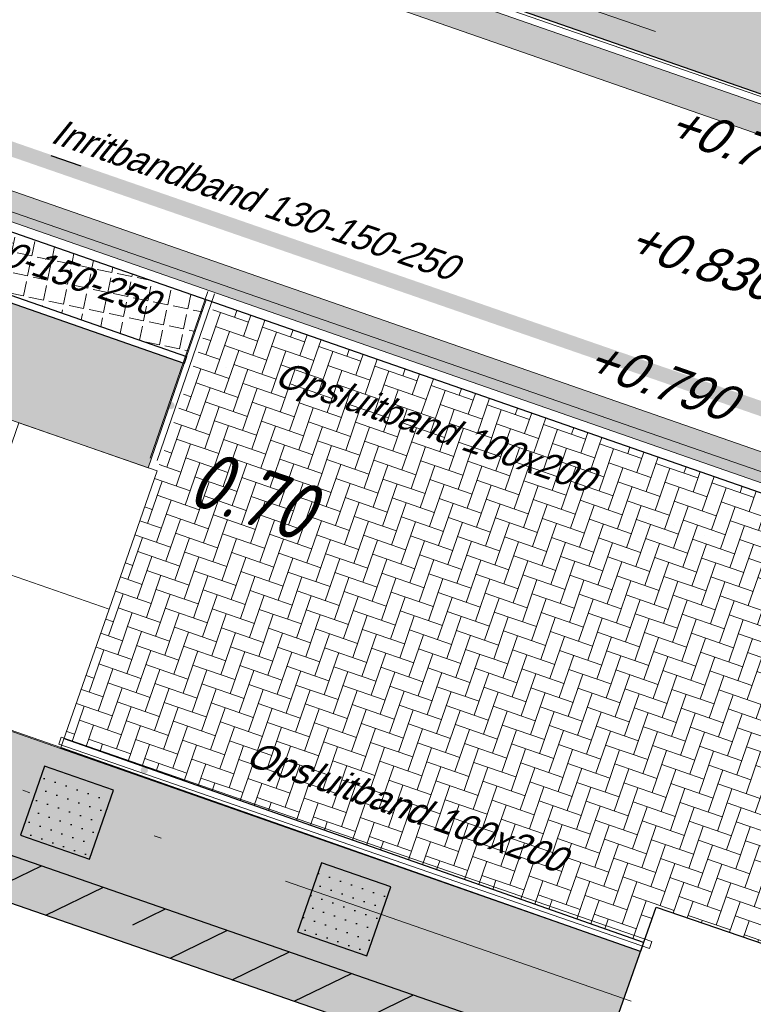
# Model space of a CAD drawing. Header units: metres. Extents: x 128615 to 129083, y 455669 to 456034.
# Tile 116 of 158: x 128895 to 128905, y 455827 to 455840. Entities that reach past the tile are written whole.
import ezdxf
from ezdxf.enums import TextEntityAlignment as Align
from ezdxf.lldxf.tags import DXFTag

# ---------------------------------------------------------------- set-up
doc = ezdxf.new("R2010")
doc.units = ezdxf.units.M
for name, pattern in [('DASHED', [19.049999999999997, 12.7, -6.35]), ('RI-AWZI_LUCHTLEIDING', [10.4, 5, -1.8, 0, -1.8, 0, -1.8]), ('RI-AWZI_TERREINRIOLERING', [19.8, 6, -1.8, 2.4, -1.8, 1.8, -1.8, 2.4, -1.8])]:
    doc.linetypes.add(name, pattern=pattern)
for name, color, linetype, lineweight in [('B-WE-OG-HOOGTELIJN-G', 7, 'Continuous', 18), ('B-XX-GR-HAAG-G', 90, 'GR-HAAG1', 13), ('B-XX-RI-AWZI_LUCHTLEIDING-G', 7, 'RI-AWZI_LUCHTLEIDING', 18), ('B-XX-RI-AWZI_TERREINRIOLERING-G', 10, 'RI-AWZI_TERREINRIOLERING', 18), ('B-XX-VH-BESTRATING-V', 1, 'Continuous', 18), ('B-XX-VH-STELCON-V', 1, 'Continuous', 18), ('B-XX-VH-VERHARDING-V', 1, 'Continuous', 18)]:
    doc.layers.add(name, color=color, linetype=linetype, lineweight=lineweight)
for name, color, linetype in [('B-XX-GR-GRAS-G', 90, 'Continuous'), ('B-XX-GR-KRUIDEN-G', 98, 'Continuous'), ('B-XX-KL-ELEKTRA-G_HDSR', 190, 'HDSR_Elektra'), ('B-XX-OG-BEBOUWING-G', 1, 'Continuous'), ('B-XX-VH-BESTRATING-T25', 7, 'Continuous'), ('B-XX-VH-KANTVERHARDING-G', 60, 'Continuous')]:
    doc.layers.add(name, color=color, linetype=linetype)
doc.styles.add('ISO', font='Iso.shx', dxfattribs={"height": 50})
doc.styles.get("Standard").update_dxf_attribs({"font": 'arial.ttf'})
doc.styles.add('TAUW-ISOCP', font='tcb_isocp.shx')
doc.linetypes.add('GR-HAAG1', pattern='A,6,[176,NLCS.SHX,S=0.125,R=0,X=0,Y=0],-2', length=8)
tags = doc.linetypes.add('HDSR_Elektra', pattern='A,25,-2,["E",Standard,S=1.5,R=0,X=0,Y=-0.75],-4', length=31).pattern_tags.tags
tags[6] = DXFTag(74, 10)
pattern_1 = [(30.90658155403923, (128738.9979208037, 455858.1422880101), (0.4173705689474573, -0.1866413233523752), [0.04762499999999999, -0.5238749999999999]), (335.9065815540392, (128738.9979208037, 455858.1422880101), (0.07298104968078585, 0.4801855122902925), [0.03809999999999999, -0.4190999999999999]), (81.35758155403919, (128739.0327015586, 455858.1267346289), (0.4903524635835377, 0.2935415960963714), [0.04047499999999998, -0.4452249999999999]), (27.09078155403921, (128739.0394636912, 455858.2623012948), (0.6060339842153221, -0.3210048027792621), [0.07143749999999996, -0.7858124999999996]), (77.54218155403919, (128739.0899664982, 455858.2355509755), (0.7631975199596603, 0.3903916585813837), [0.06071249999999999, -0.6678374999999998]), (332.0905815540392, (128739.0394636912, 455858.2623012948), (0.763198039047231, 0.3903903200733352), [0.05714999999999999, -0.6286499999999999]), (1.906581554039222, (128739.0890846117, 455858.2115265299), (0.2745550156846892, -0.365585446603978), [0.04762499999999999, -0.5238749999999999]), (306.9065815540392, (128739.0890846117, 455858.2115265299), (0.2966292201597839, 0.3845977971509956), [0.03809999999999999, -0.4190999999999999]), (52.35798155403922, (128739.1119640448, 455858.1810611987), (0.5711835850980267, 0.01901366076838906), [0.04047499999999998, -0.4452249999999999]), (18.40658155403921, (128738.9979208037, 455858.1422880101), (0.07644358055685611, 0.197232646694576), [0, -0.41402, 0, -0.4254500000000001, 0, -0.4206875]), (348.4065815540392, (128738.9979208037, 455858.1422880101), (0.2397842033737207, 0.1820298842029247), [0, -0.2425699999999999, 0, -0.4044949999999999, 0, -0.1603375]), (308.4065815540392, (128738.8641059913, 455858.1886083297), (0.3156433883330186, -0.1244163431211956), [0, -0.1587499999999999, 0, -0.4952999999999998, 0, -0.6572249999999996]), (298.4065815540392, (128738.804099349, 455858.2093797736), (0.3707432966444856, -0.06106687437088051), [0, -0.2063749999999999, 0, -0.3289299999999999, 0, -0.4667249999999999])]
pattern_2 = [(78.37645749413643, (128738.9979208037, 455858.1422880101), (-0.2736702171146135, 0.05629362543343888), [0.2032, -0.07619999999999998]), (168.3764574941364, (128738.9979208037, 455858.1422880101), (-0.0562936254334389, -0.2736702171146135), [0.2031999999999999, -0.07619999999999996])]

msp = doc.modelspace()

# ---------------------------------------------------------------- hatches: boundary and pattern name
at = {"layer": 'B-XX-GR-GRAS-G'}
h = msp.add_hatch(dxfattribs=at)
h.set_pattern_fill('CROSS', color=256, scale=0.09999999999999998, angle=-116.5632943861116, style=0)
h.set_pattern_definition([(340.9065815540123, (128738.9979208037, 455858.1422880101), (0.8077808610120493, 0.3923519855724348), [0.3174999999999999, -0.9525]), (70.90658155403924, (128739.0960088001, 455857.9403427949), (-0.3923519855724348, 0.8077808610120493), [0.3174999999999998, -0.9524999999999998])])
h.paths.add_polyline_path([(128845.8675353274, 455784.6485665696), (128847.5685110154, 455784.0597697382), (128847.7647766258, 455784.6267616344), (128846.0638009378, 455785.2155584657)])
h.paths.add_polyline_path([(128967.1055860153, 455860.4144094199), (128969.4210054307, 455866.8918425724), (128880.9006920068, 455904.409712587), (128810.0577815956, 455927.1027515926), (128808.0815679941, 455921.3936663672), (128811.5859768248, 455919.9881814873), (128842.9440111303, 455909.6012506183), (128874.3253125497, 455899.2845629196), (128897.3942134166, 455890.0887698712), (128932.249899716, 455875.2515896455), (128958.9784740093, 455863.874893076)])
edge = h.paths.add_edge_path()
edge.add_line((128984.0843231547, 455804.1850891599), (128953.5143684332, 455822.3927003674))
edge.add_line((128953.5143684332, 455822.3927003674), (128931.0817976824, 455759.6371250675))
edge.add_line((128931.0817976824, 455759.6371250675), (128923.691293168, 455762.2048782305))
edge.add_line((128923.691293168, 455762.2048782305), (128914.0269830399, 455765.5502024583))
edge.add_line((128914.0269830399, 455765.5502024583), (128897.845598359, 455770.6508317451))
edge.add_line((128897.845598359, 455770.6508317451), (128884.7246261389, 455774.2573768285))
edge.add_line((128884.7246261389, 455774.2573768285), (128872.548293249, 455777.8537726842))
edge.add_line((128872.548293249, 455777.8537726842), (128866.079626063, 455781.0475949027))
edge.add_line((128866.079626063, 455781.0475949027), (128866.0212588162, 455781.0678178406))
edge.add_line((128866.0212588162, 455781.0678178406), (128863.5642032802, 455773.7248399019))
edge.add_line((128863.5642032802, 455773.7248399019), (128871.5285838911, 455771.3053608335))
edge.add_line((128871.5285838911, 455771.3053608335), (128871.6722959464, 455771.410655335))
edge.add_arc((128873.3846396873, 455770.369334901), 2.004113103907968, 78.24944847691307, 148.6951358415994, ccw=False)
edge.add_line((128873.7927796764, 455772.3314488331), (128875.0821999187, 455772.0165345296))
edge.add_line((128875.0821999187, 455772.0165345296), (128927.2955738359, 455757.61301808))
edge.add_line((128927.2955738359, 455757.61301808), (128956.895554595, 455749.1705929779))
edge.add_line((128956.895554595, 455749.1705929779), (128984.0843231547, 455804.1850891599))
h = msp.add_hatch(dxfattribs=at)
h.set_pattern_fill('DOTS', color=256, scale=0.09999999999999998, angle=-116.5632943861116, style=0)
h.set_pattern_definition([(340.9065815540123, (128738.9979208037, 455858.1422880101), (0.1269369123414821, 0.1240523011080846), [0, -0.15875])])
h.paths.add_polyline_path([(128891.2688508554, 455830.254216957), (128892.2138373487, 455829.9271076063), (128892.5409466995, 455830.8720940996), (128891.5959602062, 455831.1992034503)])
h.paths.add_polyline_path([(128895.0587869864, 455828.9338835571), (128896.0037734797, 455828.6067742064), (128896.3308828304, 455829.5517606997), (128895.3858963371, 455829.8788700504)])
h.paths.add_polyline_path([(128898.8487231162, 455827.6135501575), (128899.7937096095, 455827.2864408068), (128900.1208189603, 455828.2314273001), (128899.1758324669, 455828.5585366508)])
at = {"layer": 'B-XX-GR-HAAG-G'}
h = msp.add_hatch(dxfattribs=at)
h.set_pattern_fill('ANGLE', color=256, scale=0.03999999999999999, angle=-19.09341844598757, style=0)
h.set_pattern_definition(pattern_2)
edge = h.paths.add_edge_path()
edge.add_line((128824.0560011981, 455861.2439628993), (128824.3251972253, 455861.9975444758))
edge.add_line((128824.3251972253, 455861.9975444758), (128807.412816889, 455867.9094233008))
edge.add_line((128807.412816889, 455867.9094233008), (128807.5844640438, 455867.0019485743))
edge.add_line((128807.5844640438, 455867.0019485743), (128824.0565718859, 455861.2437634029))
edge.add_line((128911.0524530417, 455830.6925610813), (128923.8730139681, 455826.2243651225))
edge.add_line((128923.8730139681, 455826.2243651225), (128926.9522502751, 455825.1512758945))
edge.add_line((128926.9522502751, 455825.1512758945), (128927.2239480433, 455825.9444302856))
edge.add_line((128927.2239480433, 455825.9444302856), (128912.031396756, 455831.2301135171))
edge.add_line((128912.031396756, 455831.2301135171), (128911.0523500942, 455830.6922639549))
h = msp.add_hatch(dxfattribs=at)
h.set_pattern_fill('ANGLE', color=256, scale=0.03999999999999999, angle=-19.09341844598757, style=0)
h.set_pattern_definition(pattern_2)
edge = h.paths.add_edge_path()
edge.add_arc((128889.6848862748, 455833.6324047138), 5.081679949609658, 74.09353072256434, 103.9232860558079)
edge.add_line((128888.4621195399, 455838.5647786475), (128894.2817697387, 455836.5366770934))
edge.add_line((128894.2817697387, 455836.5366770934), (128897.3302471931, 455835.4743070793))
edge.add_line((128897.3302471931, 455835.4743070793), (128897.5987652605, 455836.2509322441))
edge.add_line((128897.5987652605, 455836.2509322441), (128891.0776111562, 455838.5195090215))
at = {"layer": 'B-XX-GR-KRUIDEN-G'}
h = msp.add_hatch(dxfattribs=at)
h.set_pattern_fill('SWAMP', color=256, scale=0.2, angle=-116.5632943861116, style=0)
h.set_pattern_definition([(340.9065815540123, (128738.9979208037, 455858.1422880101), (3.839350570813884, 3.326515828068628), [0.6349999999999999, -4.444999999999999]), (70.90658155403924, (128739.2979540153, 455858.0384307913), (-0.9611808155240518, 4.988231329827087), [0.3174999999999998, -8.481319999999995]), (70.90658155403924, (128739.3729632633, 455858.0124661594), (-0.9611808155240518, 4.988231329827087), [0.2539999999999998, -8.544819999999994]), (70.90658155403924, (128739.2229447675, 455858.0643954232), (-0.9611808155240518, 4.988231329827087), [0.2539999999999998, -8.544819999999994]), (40.90658155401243, (128739.4479706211, 455857.9865021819), (-0.9611719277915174, 4.988233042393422), [0.2032, -4.876799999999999]), (100.9065815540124, (128739.1479374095, 455858.0903594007), (-4.8005224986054, 1.661717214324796), [0.2032, -4.8768])])
edge = h.paths.add_edge_path()
edge.add_line((128948.4118116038, 455833.4579504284), (128948.6455033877, 455826.0782791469))
edge.add_line((128948.6455033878, 455826.0782791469), (128943.9095911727, 455812.3966981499))
edge.add_line((128943.9095911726, 455812.3966981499), (128941.3888850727, 455813.2785094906))
edge.add_line((128941.3888850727, 455813.2785094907), (128942.1339618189, 455815.4309623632))
edge.add_arc((128932.745274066, 455818.888458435), 10.00508554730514, -20.21683048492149, 71.17534409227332)
edge.add_line((128935.9736453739, 455828.358376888), (128892.1860483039, 455843.579290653))
edge.add_arc((128893.6952972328, 455847.9211051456), 4.596649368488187, -157.04283936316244, -109.16785423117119, ccw=False)
edge.add_arc((128894.4307678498, 455848.232645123), 5.395382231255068, 162.5112662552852, 202.9571606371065, ccw=False)
edge.add_line((128889.2847814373, 455849.8540560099), (128901.8557516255, 455885.6735668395))
edge.add_line((128901.8557516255, 455885.6735668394), (128887.2242848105, 455890.7225570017))
edge.add_line((128887.2242848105, 455890.7225570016), (128887.1817624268, 455890.5997140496))
edge.add_line((128887.1817624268, 455890.5997140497), (128874.5146120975, 455895.1035688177))
edge.add_line((128874.5146120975, 455895.1035688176), (128873.5283828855, 455892.2544503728))
edge.add_arc((128867.280722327, 455871.995513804), 21.20041917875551, 72.86074229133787, 176.4358647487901)
edge.add_line((128846.121308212, 455873.313454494), (128835.0103701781, 455877.1887525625))
edge.add_arc((128817.5916042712, 455889.2204382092), 21.17014088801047, -34.63404912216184, -24.22743715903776)
edge.add_line((128836.8971577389, 455880.5330640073), (128837.0847450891, 455880.5150973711))
edge.add_line((128837.0847450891, 455880.5150973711), (128838.2442237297, 455883.7950644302))
edge.add_line((128838.2442237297, 455883.7950644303), (128838.0851409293, 455883.9110295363))
edge.add_arc((128817.5916042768, 455889.2204382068), 21.17014088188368, -14.52468191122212, 21.05836036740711)
edge.add_line((128837.3478955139, 455896.8272655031), (128838.4437976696, 455897.45125095))
edge.add_line((128838.4437976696, 455897.45125095), (128836.9196742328, 455900.519436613))
edge.add_line((128836.9196742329, 455900.519436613), (128835.8290882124, 455899.9707426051))
edge.add_arc((128817.5916042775, 455889.2204382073), 21.17014088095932, 30.51773535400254, 65.7725628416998)
edge.add_line((128826.2789784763, 455908.5259916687), (128826.2969451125, 455908.713579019))
edge.add_line((128826.2969451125, 455908.7135790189), (128823.0169780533, 455909.8730576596))
edge.add_line((128823.0169780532, 455909.8730576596), (128822.9010129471, 455909.7139748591))
edge.add_arc((128817.591604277, 455889.2204382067), 21.17014088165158, 75.47531808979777, 155.5873596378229)
edge.add_line((128798.3142327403, 455897.9701702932), (128798.1176121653, 455897.9799474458))
edge.add_line((128798.1176121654, 455897.9799474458), (128797.7211869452, 455896.8585281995))
edge.add_line((128797.7211869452, 455896.8585281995), (128793.8072384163, 455898.2133509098))
edge.add_arc((128775.6531717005, 455909.0573338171), 21.14620778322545, -30.85117203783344, -24.45064201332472)
edge.add_line((128794.9029489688, 455900.3047239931), (128795.4902118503, 455900.2458409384))
edge.add_line((128795.4902118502, 455900.2458409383), (128796.7020683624, 455903.7467742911))
edge.add_line((128796.7020683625, 455903.746774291), (128796.1976420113, 455904.0486570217))
edge.add_arc((128775.6531716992, 455909.057333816), 21.14620778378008, -13.70124981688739, 21.18853243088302)
edge.add_line((128795.3698146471, 455916.7003760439), (128797.9082227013, 455917.9559061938))
edge.add_line((128797.9082227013, 455917.9559061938), (128796.4067381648, 455921.1222890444))
edge.add_line((128796.4067381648, 455921.1222890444), (128793.8362756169, 455919.8525566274))
edge.add_arc((128775.6531717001, 455909.0573338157), 21.1462077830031, 30.69740409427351, 65.54935799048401)
edge.add_line((128784.4057815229, 455928.3071110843), (128784.4646645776, 455928.8943739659))
edge.add_line((128784.4646645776, 455928.8943739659), (128780.9637312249, 455930.1062304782))
edge.add_line((128780.9637312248, 455930.1062304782), (128780.6618484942, 455929.6018041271))
edge.add_arc((128775.6531717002, 455909.0573338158), 21.14620778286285, 76.298750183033, 155.5095457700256)
edge.add_line((128756.4094808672, 455917.8233173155), (128755.8262168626, 455917.8979581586))
edge.add_line((128755.8262168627, 455917.8979581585), (128754.6142224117, 455914.3971073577))
edge.add_line((128754.6142224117, 455914.3971073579), (128755.1121866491, 455914.0802848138))
edge.add_arc((128775.6531716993, 455909.057333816), 21.1462077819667, 166.2589379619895, 191.7043835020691)
edge.add_line((128754.9466508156, 455904.7675673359), (128751.1985842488, 455903.6584638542))
edge.add_line((128751.1985842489, 455903.6584638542), (128751.1173775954, 455903.9197317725))
edge.add_line((128751.1173775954, 455903.9197317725), (128741.4969709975, 455907.2999279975))
edge.add_line((128741.4969709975, 455907.2999279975), (128757.0495062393, 455938.2990116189))
edge.add_line((128757.0495062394, 455938.2990116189), (128795.963293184, 455925.5684809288))
edge.add_line((128795.963293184, 455925.5684809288), (128808.0815679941, 455921.3936663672))
edge.add_line((128808.0815679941, 455921.3936663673), (128811.5859768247, 455919.9881814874))
edge.add_line((128811.5859768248, 455919.9881814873), (128842.9440111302, 455909.6012506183))
edge.add_line((128842.9440111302, 455909.6012506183), (128874.3253125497, 455899.2845629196))
edge.add_line((128874.3253125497, 455899.2845629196), (128897.3942134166, 455890.0887698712))
edge.add_line((128897.3942134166, 455890.0887698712), (128932.249899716, 455875.2515896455))
edge.add_line((128932.249899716, 455875.2515896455), (128958.9784740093, 455863.874893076))
edge.add_line((128958.9784740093, 455863.8748930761), (128948.4118116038, 455833.4579504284))
h.paths.add_polyline_path([(128845.694092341, 455904.4570519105), (128848.0856081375, 455905.5477301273), (128849.2310223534, 455903.2376735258), (128848.6444501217, 455901.5319182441), (128846.8291906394, 455902.1678003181)], flags=16)
at = {"layer": 'B-XX-OG-BEBOUWING-G'}
h = msp.add_hatch(dxfattribs=at)
h.set_pattern_fill('ANSI31', color=256, scale=0.2, angle=-116.5632943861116, style=0)
h.set_pattern_definition([(25.90658155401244, (128888.9051075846, 455830.3317957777), (-0.277434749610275, 0.5711873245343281), [])])
h.paths.add_polyline_path([(128892.6458646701, 455829.1186270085), (128892.939993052, 455828.6971070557), (128895.8430064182, 455827.6922219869), (128896.4739883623, 455827.8840081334), (128896.8513719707, 455827.3431738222), (128899.8099997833, 455826.3190376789), (128900.2321797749, 455826.4473587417), (128900.4846811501, 455826.0854950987), (128902.8132207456, 455825.2794655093), (128903.0135408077, 455825.8581703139), (128887.8539897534, 455831.1179778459), (128887.5418339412, 455831.2252357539), (128887.3246367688, 455831.3012146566), (128887.1205169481, 455830.7115327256), (128892.1540847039, 455828.9691511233)])
h.paths.add_polyline_path([(128886.5015118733, 455833.2982853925), (128886.6706456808, 455833.7868961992), (128888.0230181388, 455833.3187692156), (128887.3246367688, 455831.3012146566), (128887.8539897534, 455831.1179778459), (128888.7798465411, 455833.83379106), (128886.5485063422, 455834.6513571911), (128885.8409975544, 455832.7832274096), (128885.3716661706, 455832.9266362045), (128884.0721653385, 455829.1946172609), (128884.5447065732, 455828.9919767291), (128882.9269140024, 455824.2565184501), (128883.5760240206, 455824.0244539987), (128882.3998154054, 455820.6419962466), (128882.8320954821, 455820.492361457), (128884.1780538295, 455824.38070172), (128883.3776034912, 455824.6577795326), (128885.0750924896, 455829.5616570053), (128884.7775542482, 455829.6646505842), (128885.0286251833, 455830.3899696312), (128885.4449113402, 455830.2458711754)])
at = {"layer": 'B-XX-VH-BESTRATING-V'}
h = msp.add_hatch(dxfattribs=at)
h.set_pattern_fill('BRICK', color=256, scale=0.03307086, angle=-116.5097316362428)
h.set_pattern_definition([(340.9065815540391, (128782.926339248, 455849.4786328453), (0.0686929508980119, 0.1984471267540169), []), (70.90658155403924, (128782.926339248, 455849.4786328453), (-0.3968942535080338, 0.1373859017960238), [0.2099999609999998, -0.2099999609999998]), (70.90658155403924, (128783.1247863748, 455849.4099398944), (-0.3968942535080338, 0.1373859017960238), [-0.2099999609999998, 0.2099999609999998])])
edge = h.paths.add_edge_path()
edge.add_arc((128879.3936255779, 455805.876259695), 4.601891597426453, 69.65643380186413, 160.8966683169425, ccw=False)
edge.add_line((128880.9934671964, 455810.1911076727), (128924.3141953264, 455795.1533938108))
edge.add_arc((128927.7884713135, 455804.2752318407), 9.761071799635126, 249.1494361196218, 341.8216779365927)
edge.add_line((128937.0623695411, 455801.2300168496), (128942.0115575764, 455815.4747647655))
edge.add_arc((128932.7452740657, 455818.8884584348), 9.875085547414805, 339.7762308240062, 431.1775957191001)
edge.add_line((128935.9313305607, 455828.2354557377), (128892.1413870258, 455843.4571851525))
edge.add_arc((128893.9661163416, 455848.2104546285), 5.091483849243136, 160.6539968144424, 248.9987380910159, ccw=False)
edge.add_line((128889.1621217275, 455849.8971210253), (128901.6898106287, 455885.5933068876))
edge.add_line((128901.6898106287, 455885.5933068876), (128887.1807336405, 455890.6000690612))
edge.add_line((128887.1807336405, 455890.6000690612), (128887.0472073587, 455890.2230276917))
edge.add_line((128887.0472073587, 455890.2230276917), (128901.1792229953, 455885.34635333))
edge.add_line((128901.1792229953, 455885.34635333), (128888.7847076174, 455850.0296298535))
edge.add_arc((128893.9661163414, 455848.2104546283), 5.491483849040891, 160.6539968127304, 249.0667786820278)
edge.add_line((128892.0041211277, 455843.0814225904), (128935.8011466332, 455827.857231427))
edge.add_arc((128932.7452740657, 455818.888458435), 9.475085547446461, -20.24600750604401, 71.18481212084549, ccw=False)
edge.add_line((128941.6349457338, 455815.6095891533), (128936.683389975, 455801.3580264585))
edge.add_arc((128927.7884713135, 455804.2752318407), 9.36107179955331, 249.1132310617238, 341.8424167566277, ccw=False)
edge.add_line((128924.4510408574, 455795.5293057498), (128881.0276453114, 455810.6025633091))
edge.add_arc((128879.3920985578, 455805.8776308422), 5.000000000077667, 70.9065815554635, 160.9065815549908)
edge.add_line((128874.6671660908, 455807.5131775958), (128865.6289427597, 455781.5539549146))
edge.add_line((128865.6289427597, 455781.5539549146), (128866.0087595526, 455781.4282871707))
edge.add_line((128866.0087595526, 455781.4282871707), (128875.0451606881, 455807.3823338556))
h = msp.add_hatch(dxfattribs=at)
h.set_pattern_fill('BRICK', color=256, scale=0.03307086, angle=-116.5097316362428)
h.set_pattern_definition([(340.9065815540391, (128782.2541774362, 455860.6466875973), (0.06869295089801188, 0.1984471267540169), []), (70.90658155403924, (128782.2541774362, 455860.6466875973), (-0.3968942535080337, 0.1373859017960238), [0.2099999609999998, -0.2099999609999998]), (70.90658155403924, (128782.452624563, 455860.5779946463), (-0.3968942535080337, 0.1373859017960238), [-0.2099999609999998, 0.2099999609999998])])
edge = h.paths.add_edge_path()
edge.add_line((128934.9965740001, 455808.6128771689), (128936.3447550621, 455812.5020914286))
edge.add_arc((128926.3214055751, 455815.6933505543), 10.51910974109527, 342.3394349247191, 433.3339419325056)
edge.add_line((128929.3382132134, 455825.7705794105), (128891.2618621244, 455839.0179500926))
edge.add_arc((128889.684886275, 455833.6324047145), 5.611679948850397, 73.67910536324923, 160.0409324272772)
edge.add_line((128884.4102622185, 455835.547944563), (128879.8481947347, 455822.5359907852))
edge.add_arc((128884.5052695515, 455820.4112389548), 5.118878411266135, 155.4755497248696, 251.273072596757)
edge.add_line((128882.8618120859, 455815.5633565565), (128921.8744891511, 455802.0601289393))
edge.add_arc((128925.1878598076, 455811.8400681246), 10.32596898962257, 251.2840020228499, 341.7881409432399)
edge = h.paths.add_edge_path(flags=16)
edge.add_arc((128884.7087189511, 455820.4987461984), 4.869812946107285, 157.1962172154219, 249.35060120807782, ccw=False)
edge.add_line((128880.2195424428, 455822.3861710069), (128884.7869772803, 455835.4134424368))
edge.add_arc((128889.6848862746, 455833.6324047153), 5.211679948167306, 73.78688577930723, 160.0171010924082, ccw=False)
edge.add_line((128891.1400441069, 455838.6368151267), (128929.2151549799, 455825.3898755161))
edge.add_arc((128926.3214055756, 455815.6933505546), 10.11910974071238, -17.632023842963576, 73.38323445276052, ccw=False)
edge.add_line((128935.9651349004, 455812.6282458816), (128934.6175901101, 455808.7408671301))
edge.add_arc((128925.1878598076, 455811.8400681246), 9.925968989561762, 251.2884669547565, 341.80623247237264, ccw=False)
edge.add_line((128922.003572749, 455802.4387290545), (128882.9913864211, 455815.9417902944))
h = msp.add_hatch(dxfattribs=at)
h.set_pattern_fill('AR-HBONE', color=256, scale=0.001999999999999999, angle=-71.56329438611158, style=0)
h.set_pattern_definition([(70.90658155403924, (128738.9979208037, 455858.1422880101), (-0.1255526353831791, 0.2584898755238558), [0.6095999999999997, -0.2031999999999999]), (160.9065815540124, (128739.0643893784, 455858.3343091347), (-0.1255526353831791, 0.2584898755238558), [0.6095999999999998, -0.2031999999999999])])
h.paths.add_polyline_path([(128897.721302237, 455836.2083041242), (128911.8660840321, 455831.2876224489), (128907.1547294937, 455828.7195497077), (128906.5318408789, 455827.0025206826), (128903.7482566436, 455827.9511564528), (128903.5810329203, 455827.4680636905), (128895.6598580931, 455830.2531308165)])
h = msp.add_hatch(dxfattribs=at)
h.set_pattern_fill('AR-B88', color=256, scale=0.001999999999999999, angle=-116.5632943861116, style=0)
h.set_pattern_definition([(340.9065815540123, (128896.666281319, 455818.3706698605), (0.1329372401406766, 0.384042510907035), []), (70.90658155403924, (128896.666281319, 455818.3706698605), (-0.0590840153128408, 0.4505111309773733), [0.4063999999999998, -0.4063999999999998])])
h.paths.add_polyline_path([(128903.1006436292, 455820.5219799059), (128903.1424687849, 455820.6428086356), (128901.3965955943, 455821.2568492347), (128902.1232460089, 455823.3219861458), (128897.8935619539, 455824.8035208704), (128897.161731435, 455822.6186758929), (128896.0251698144, 455823.0006685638), (128896.5994016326, 455824.6981174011), (128895.9619059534, 455824.9143546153), (128892.5727969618, 455815.3195684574), (128891.9256020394, 455813.487317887)])
h.paths.add_polyline_path([(128912.5362884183, 455813.9248309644, 0.126438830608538), (128910.8496551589, 455814.0049265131), (128913.911523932, 455812.9450311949, 0.1264418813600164)], flags=17)
h.paths.add_polyline_path([(128934.4944158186, 455808.7824508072), (128934.6879351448, 455809.3407127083), (128932.5034253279, 455810.0853486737), (128932.4916922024, 455810.0514528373), (128928.6716235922, 455811.4285937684), (128928.2728600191, 455810.3495815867), (128907.6336242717, 455817.4939027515), (128908.1031673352, 455818.8980826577), (128903.1424687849, 455820.6428086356), (128903.1006436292, 455820.5219799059), (128904.9521170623, 455817.5807877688), (128903.3930699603, 455816.5993713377), (128909.9149393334, 455814.328487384), (128910.6301474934, 455814.0809112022, -0.1438755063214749), (128912.5362884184, 455813.9248309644, -0.1438790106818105), (128914.1310363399, 455812.8690448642), (128915.9374518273, 455812.2437367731), (128915.9702723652, 455812.3408086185), (128919.761342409, 455811.0234336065), (128920.5824201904, 455810.7381138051), (128920.6043468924, 455810.7998526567), (128925.1615021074, 455809.2123841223), (128925.0218121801, 455808.8103773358), (128933.0894641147, 455806.0499335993, 0.07890169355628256)])
h.paths.add_polyline_path([(128913.4214955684, 455826.5577795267), (128907.9126112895, 455828.4664839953), (128907.291382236, 455826.7436716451), (128910.4660997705, 455825.6617390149), (128910.598853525, 455826.070071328), (128912.9668540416, 455825.2455975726)])
h.paths.add_polyline_path([(128928.1841430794, 455825.6109018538), (128927.318551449, 455825.9120235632), (128925.8453587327, 455821.6114020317), (128918.1968890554, 455824.2720617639), (128918.6868343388, 455825.7024415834), (128908.4482456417, 455829.2616718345), (128908.2828867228, 455829.3191553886), (128907.1547294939, 455828.7195497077), (128907.9126112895, 455828.4664839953), (128913.4214955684, 455826.5577795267), (128912.9668540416, 455825.2455975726), (128913.0232214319, 455825.2259719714), (128926.4605027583, 455820.5474739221)])
at = {"layer": 'B-XX-VH-VERHARDING-V'}
h = msp.add_hatch(dxfattribs=at)
h.set_pattern_fill('AR-CONC', color=256, scale=0.002499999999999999, angle=-116.5632943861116, style=0)
h.set_pattern_definition(pattern_1)
edge = h.paths.add_edge_path()
edge.add_arc((128889.6848862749, 455833.6324047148), 5.081679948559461, 105.9379195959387, 129.5640123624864)
edge.add_line((128886.4481615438, 455837.5499401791), (128891.2605799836, 455835.8829568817))
edge.add_line((128891.2605799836, 455835.8829568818), (128896.8047147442, 455833.9543284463))
edge.add_line((128896.8047147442, 455833.9543284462), (128897.2975702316, 455835.3797966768))
edge.add_line((128897.2975702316, 455835.3797966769), (128888.2894790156, 455838.5187438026))
h = msp.add_hatch(dxfattribs=at)
h.set_pattern_fill('AR-CONC', color=256, scale=0.002499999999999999, angle=-116.5632943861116, style=0)
h.set_pattern_definition(pattern_1)
h.paths.add_polyline_path([(128887.8537455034, 455832.8297573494), (128903.5358735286, 455827.3461403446), (128902.8107002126, 455825.2803379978), (128887.120516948, 455830.7115327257)])

# ---------------------------------------------------------------- linework, layer by layer
at = {"layer": 'B-XX-GR-GRAS-G'}
for points in [[(128895.0587869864, 455828.9338835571), (128896.0037734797, 455828.6067742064), (128896.3308828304, 455829.5517606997), (128895.3858963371, 455829.8788700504)], [(128898.8487231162, 455827.6135501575), (128899.7937096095, 455827.2864408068), (128900.1208189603, 455828.2314273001), (128899.1758324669, 455828.5585366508)]]:
    msp.add_lwpolyline(points, close=True, dxfattribs=at)
at = {"layer": 'B-XX-GR-HAAG-G'}
msp.add_lwpolyline([(128891.0776111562, 455838.5195090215, 0.1308968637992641), (128888.4621195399, 455838.5647786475), (128894.2817697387, 455836.5366770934), (128897.3302471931, 455835.4743070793), (128897.5987652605, 455836.2509322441)], format="xyb", close=True, dxfattribs=at)
at = {"layer": 'B-XX-KL-ELEKTRA-G_HDSR', "linetype": 'DASHED', "const_width": 0.1999999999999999}
msp.add_lwpolyline([(128908.1098993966, 455833.7497128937), (128889.1926257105, 455840.2979727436)], dxfattribs=at)
at = {"layer": 'B-XX-OG-BEBOUWING-G'}
for points in [[(128886.5485063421, 455834.6513571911), (128888.779846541, 455833.83379106), (128887.8539897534, 455831.1179778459), (128903.0135408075, 455825.858170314), (128903.7482566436, 455827.9511564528), (128906.5318408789, 455827.0025206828), (128910.4660997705, 455825.6617390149), (128910.5988535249, 455826.0700713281), (128913.0232214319, 455825.2259719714), (128926.4605027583, 455820.5474739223)], [(128887.3246367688, 455831.3012146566), (128887.1205169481, 455830.7115327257), (128902.8132207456, 455825.2794655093), (128903.0135408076, 455825.858170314)]]:
    msp.add_lwpolyline(points, dxfattribs=at)
at = {"layer": 'B-XX-RI-AWZI_LUCHTLEIDING-G', "flags": 128}
msp.add_lwpolyline([(128903.4078591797, 455826.6698948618), (128891.591659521, 455830.7601008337, -0.06554346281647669), (128891.4609361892, 455830.8255434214), (128889.1937478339, 455832.360165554), (128885.1857772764, 455833.7475342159), (128884.0804308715, 455830.5542980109), (128884.5931716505, 455830.3768115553)], format="xyb", dxfattribs=at)
at = {"layer": 'B-XX-RI-AWZI_TERREINRIOLERING-G'}
msp.add_lwpolyline([(128933.7924894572, 455829.5110545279), (128885.8632397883, 455846.1018793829)], dxfattribs=at)
at = {"layer": 'B-XX-VH-BESTRATING-T25'}
msp.add_line((128895.8869937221, 455838.0762132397), (128895.4795746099, 455838.2172423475), dxfattribs=at)
msp.add_lwpolyline([(128897.2063015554, 455836.5925287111, 0, 0, 0), (128897.2259303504, 455836.5465427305, 0, 0.03825999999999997, 0), (128897.2244346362, 455836.5500468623, 0.03825999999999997, 0.07071999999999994, 0), (128897.2201830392, 455836.5600074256, 0.07071999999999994, 0.09237999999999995, 0), (128897.2138115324, 455836.5749344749, 0.09237999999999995, 0.09999999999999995, 0), (128897.2063015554, 455836.5925287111, 0.09999999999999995, 0.09237999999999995, 0), (128897.1987915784, 455836.6101229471, 0.09237999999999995, 0.07071999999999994, 0), (128897.1924200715, 455836.6250499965, 0.07071999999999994, 0.03825999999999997, 0), (128897.1881684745, 455836.6350105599, 0.03825999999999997, 0, 0), (128897.1866727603, 455836.6385146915, 0, 0, 0), (128897.2063015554, 455836.5925287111, 0, 0, 0), (128895.8869937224, 455838.0762132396, 0, 0, 0)], format="xyseb", dxfattribs=at)
at = {"layer": 'B-XX-VH-BESTRATING-T25', "flags": 128}
for points in [[(128897.1154711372, 455834.8054128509, 0, 0, 0), (128897.0797031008, 455834.7704750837, 0, 0.03826, 0), (128897.0824286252, 455834.7731373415, 0.03826, 0.07071999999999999, 0), (128897.0901759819, 455834.7807048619, 0.07071999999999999, 0.09237999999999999, 0), (128897.1017862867, 455834.7920456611, 0.09237999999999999, 0.09999999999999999, 0), (128897.1154711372, 455834.8054128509, 0.09999999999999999, 0.09237999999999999, 0), (128897.129155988, 455834.8187800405, 0.09237999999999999, 0.07071999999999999, 0), (128897.1407662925, 455834.8301208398, 0.07071999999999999, 0.03826, 0), (128897.1485136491, 455834.8376883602, 0.03826, 0, 0), (128897.1512391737, 455834.8403506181, 0, 0, 0), (128897.1154711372, 455834.8054128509, 0, 0, 0), (128897.7705260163, 455835.4452622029, 0, 0, 0), (128898.600194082, 455835.1580706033, 0, 0, 0)], [(128896.751850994, 455829.8224226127, 0, 0, 0), (128896.7139334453, 455829.78983029, 0, 0.03825999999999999, 0), (128896.7168227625, 455829.7923138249, 0.03825999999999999, 0.07071999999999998, 0), (128896.7250357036, 455829.799373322, 0.07071999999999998, 0.09237999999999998, 0), (128896.7373437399, 455829.80995279, 0.09237999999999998, 0.09999999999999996, 0), (128896.751850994, 455829.8224226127, 0.09999999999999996, 0.09237999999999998, 0), (128896.7663582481, 455829.8348924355, 0.09237999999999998, 0.07071999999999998, 0), (128896.7786662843, 455829.8454719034, 0.07071999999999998, 0.03825999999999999, 0), (128896.7868792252, 455829.8525314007, 0.03825999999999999, 0, 0), (128896.7897685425, 455829.8550149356, 0, 0, 0), (128896.751850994, 455829.8224226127, 0, 0, 0), (128897.3682090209, 455830.3522179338, 0, 0, 0), (128898.0044581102, 455830.1325553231, 0, 0, 0)]]:
    msp.add_lwpolyline(points, format="xyseb", dxfattribs=at)
at = {"layer": 'B-XX-VH-BESTRATING-V'}
for p, q in [((128892.2271430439, 455843.508955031), (128935.8553329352, 455828.4069522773)), ((128890.6439354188, 455838.9352200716), (128929.6975344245, 455825.4167227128)), ((128895.5848560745, 455830.1786190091), (128895.6175287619, 455830.2731308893)), ((128903.659649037, 455827.3871690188), (128903.6923217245, 455827.4816808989))]:
    msp.add_line(p, q, dxfattribs=at)
for points in [[(128865.6289427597, 455781.5539549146), (128866.0087595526, 455781.4282871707), (128872.7662152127, 455800.7986898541), (128875.0451606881, 455807.3823338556, -0.4142135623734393), (128880.8968015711, 455810.2245687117), (128881.3780623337, 455810.0534219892), (128924.3141953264, 455795.1533938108, 0.427940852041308), (128937.0623695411, 455801.2300168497), (128942.0115575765, 455815.4747647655, 0.421395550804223), (128935.9313305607, 455828.2354557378), (128892.1413870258, 455843.4571851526, -0.4057770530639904), (128889.1621217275, 455849.8971210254), (128901.6898106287, 455885.5933068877), (128887.1807336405, 455890.6000690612)], [(128865.5858228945, 455781.4303511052), (128865.5858228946, 455781.4303511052), (128872.3885393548, 455800.9304507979), (128874.6671660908, 455807.5131775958, -0.4142135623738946), (128881.0276453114, 455810.6025633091), (128881.5092014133, 455810.431314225), (128924.4510408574, 455795.5293057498, 0.4282348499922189), (128936.683389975, 455801.3580264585), (128941.6349457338, 455815.6095891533, 0.4215469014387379), (128935.8011466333, 455827.857231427), (128892.0041211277, 455843.0814225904, -0.4061228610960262), (128888.7847076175, 455850.0296298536), (128901.1792229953, 455885.34635333), (128887.0472073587, 455890.2230276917)]]:
    msp.add_lwpolyline(points, format="xyb", dxfattribs=at)
for points in [[(128929.3382132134, 455825.7705794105, -0.4193066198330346), (128936.3447550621, 455812.5020914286), (128934.9965740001, 455808.6128771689, -0.4167930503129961), (128921.8744891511, 455802.0601289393), (128912.8104186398, 455805.1704902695), (128897.4071440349, 455810.5314327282), (128890.4454780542, 455812.9398947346), (128882.8618120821, 455815.5633565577, -0.4441704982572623), (128879.8481947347, 455822.5359907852), (128881.6349569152, 455827.6345950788), (128884.4102622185, 455835.547944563, -0.3957353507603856), (128891.2618621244, 455839.0179500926), (128898.3960434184, 455836.5361136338)], [(128929.2151549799, 455825.3898755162, -0.4194130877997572), (128935.9651349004, 455812.6282458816), (128934.6175901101, 455808.7408671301, -0.416862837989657), (128922.0035727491, 455802.4387290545), (128912.9410741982, 455805.548550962), (128897.5382736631, 455810.9093284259), (128890.5762570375, 455813.3179117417), (128882.9913864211, 455815.9417902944, -0.4453794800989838), (128880.2195424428, 455822.3861710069), (128882.0124482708, 455827.5023064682), (128884.7869772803, 455835.4134424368, -0.3950713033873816), (128891.140044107, 455838.6368151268), (128898.2646171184, 455836.1583211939)]]:
    msp.add_lwpolyline(points, format="xyb", close=True, dxfattribs=at)
for points in [[(128897.6193324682, 455836.3618515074), (128896.8323622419, 455834.0853924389)], [(128897.7138443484, 455836.32917882), (128896.9268741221, 455834.0527197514)], [(128895.617528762, 455830.2731308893), (128903.6927716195, 455827.4815253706)], [(128895.5848560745, 455830.1786190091), (128903.659649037, 455827.3871690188)]]:
    msp.add_lwpolyline(points, dxfattribs=at)
at = {"layer": 'B-XX-VH-KANTVERHARDING-G'}
msp.add_lwpolyline([(128865.5858228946, 455781.4303511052), (128866.0866515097, 455781.2568252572), (128872.8889598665, 455800.7558675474), (128875.1680089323, 455807.33980964, -0.414213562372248), (128880.8542773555, 455810.1017204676), (128881.3354421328, 455809.9306070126), (128924.2697458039, 455795.0312136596, 0.427849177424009), (128937.1855328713, 455801.1883992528), (128942.1339618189, 455815.4309623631, 0.4213483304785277), (128935.973645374, 455828.358376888), (128892.186048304, 455843.579290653, -0.4056557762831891), (128889.2847813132, 455849.8540556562), (128901.8557516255, 455885.6735668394), (128887.2242848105, 455890.7225570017)], format="xyb", dxfattribs=at)
msp.add_lwpolyline([(128929.1751966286, 455825.2661343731, -0.4194490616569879), (128935.8417512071, 455812.6692254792), (128934.4944158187, 455808.7824508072, -0.4168864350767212), (128922.0455216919, 455802.561775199), (128912.9835372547, 455805.6714206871), (128897.5808907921, 455811.0321445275), (128890.618760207, 455813.4407672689), (128883.033487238, 455816.0647850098, -0.4458063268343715), (128880.3401746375, 455822.3373203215), (128882.1351329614, 455827.4593126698), (128884.9094035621, 455835.3697118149, -0.3948388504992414), (128891.1005322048, 455838.5129187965), (128898.2219035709, 455836.0355386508)], format="xyb", close=True, dxfattribs=at)
for points in [[(128888.4621195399, 455838.5647786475), (128897.3302471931, 455835.4743070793), (128897.2975702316, 455835.3797966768), (128888.2894790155, 455838.5187438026), (128888.4621195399, 455838.5647786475)], [(128903.5789324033, 455827.4688022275), (128895.6598580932, 455830.2531308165)], [(128903.5358735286, 455827.3461403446), (128895.6167380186, 455830.1304904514)], [(128903.5789324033, 455827.4688022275), (128903.5358735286, 455827.3461403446)]]:
    msp.add_lwpolyline(points, dxfattribs=at)
at = {"layer": 'B-XX-VH-STELCON-V'}
for points in [[(128894.381405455, 455832.6797634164), (128896.2703743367, 455832.0226511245), (128896.9274866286, 455833.9116200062), (128895.0385177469, 455834.5687322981)], [(128893.7242931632, 455830.7907945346), (128895.6132620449, 455830.1336822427), (128896.2703743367, 455832.0226511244), (128894.381405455, 455832.6797634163)]]:
    msp.add_lwpolyline(points, close=True, dxfattribs=at)
at = {"layer": 'B-XX-VH-VERHARDING-V'}
msp.add_lwpolyline([(128897.2975702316, 455835.3797966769), (128897.2975702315, 455835.3797966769), (128888.2894790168, 455838.5187438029, 0.04794060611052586), (128887.3844377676, 455838.163564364, 0.05524043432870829), (128886.4481615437, 455837.5499401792), (128886.4481615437, 455837.5499401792), (128891.2605799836, 455835.8829568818), (128896.8047147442, 455833.9543284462), (128897.2975702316, 455835.3797966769)], format="xyb", close=True, dxfattribs=at)
msp.add_lwpolyline([(128887.8537455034, 455832.8297573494), (128903.5358735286, 455827.3461403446), (128902.8107002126, 455825.2803379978), (128887.120516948, 455830.7115327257), (128887.8537455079, 455832.8297573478)], dxfattribs=at)

# ---------------------------------------------------------------- texts
at = {"layer": 'B-WE-OG-HOOGTELIJN-G'}
for s, height, rotation, style, oblique, p in [('+0.790', 0.4999999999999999, 340.9065796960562, 'TAUW-ISOCP', 20.00023775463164, (128903.8632307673, 455838.4645904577)), ('+0.830', 0.4999999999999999, 340.9065796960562, 'TAUW-ISOCP', 20.00023775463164, (128903.3169093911, 455836.8863221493)), ('+0.790', 0.4999999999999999, 340.9065796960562, 'TAUW-ISOCP', 20.00023775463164, (128902.7519875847, 455835.2543190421)), ('0.70', 0.7999999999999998, 341.1994003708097, 'ISO', 13.5, (128897.2928798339, 455833.479473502, 0.69859))]:
    msp.add_text(s, height=height, rotation=rotation, dxfattribs=dict(at, style=style, oblique=oblique)).set_placement(p)
at = {"layer": 'B-XX-VH-BESTRATING-T25', "style": 'TAUW-ISOCP', "oblique": 20.00023775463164}
for s, height, rotation, p in [('Inritbandband 130-150-250', 0.3599999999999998, 340.9065831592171, (128895.4527494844, 455838.4030734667)), ('Trottoirband 130-150-250', 0.36, 340.906581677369, (128891.687557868, 455837.8068114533)), ('Opsluitband 100x200', 0.3599999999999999, 340.9529582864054, (128898.1155444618, 455829.9027504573))]:
    msp.add_text(s, height=height, rotation=rotation, dxfattribs=at).set_placement(p)
msp.add_text('Opsluitband 100x200', height=0.36, rotation=340.9065796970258, dxfattribs=at).set_placement((128902.8073020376, 455833.6065305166), align=Align.RIGHT)

doc.saveas('drawing.dxf')
